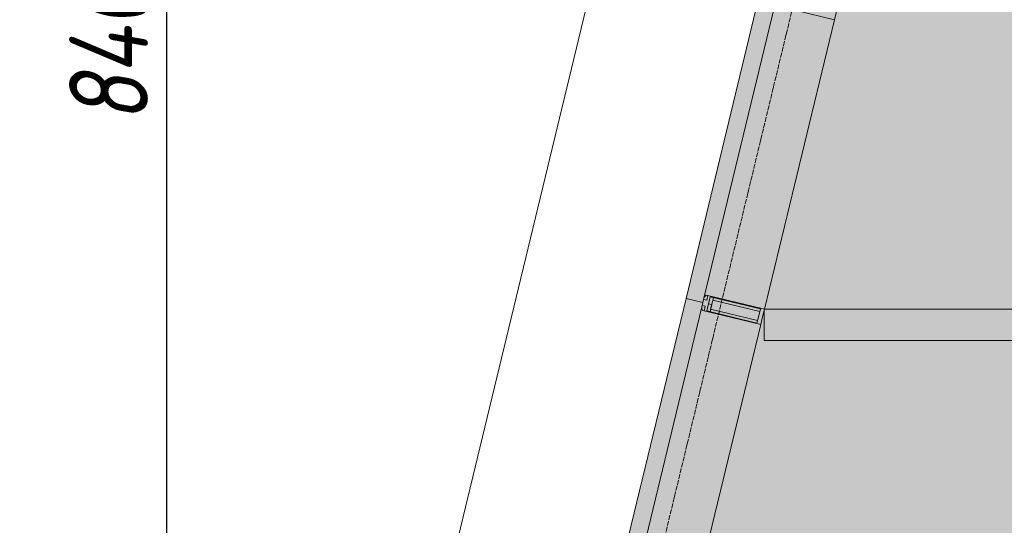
# Model space of a CAD drawing. Header units: millimetres. Extents: x -26894274 to 19789193, y -86687 to 22351.
# Tile 6 of 256: x 16736 to 19862, y -46265 to -44662. Entities that reach past the tile are written whole.
import ezdxf

# ---------------------------------------------------------------- set-up
doc = ezdxf.new("R2010")
doc.units = ezdxf.units.MM
doc.linetypes.add('-D1d1-15x02', pattern=[19, 15, -2, 0, -2])
doc.layers.get('Defpoints').update_dxf_attribs({"color": 31})
for name, color, linetype, lineweight in [('_0', 7, 'Continuous', 13), ('A-200-M_WALL_INT', 7, 'Continuous', 5), ('A-214-M_CURT_WALL', 7, 'Continuous', 5), ('A-215-M_CURT_PANEL', 7, 'Continuous', 5), ('nadpisi_v_tablice', 7, 'Continuous', 9), ('Z-060-M_DETAIL', 7, 'Continuous', 5), ('Ограждение', 7, 'Continuous', 5), ('Оси', 7, 'Continuous', 5), ('Поручни', 7, 'Continuous', 5)]:
    doc.layers.add(name, color=color, linetype=linetype, lineweight=lineweight)
doc.styles.add('fl_iso paper', font='isocpeur.ttf', dxfattribs={"width": 0.8, "oblique": 10})
doc.dimstyles.new('In tre 1_100', dxfattribs={"dimscale": 100, "dimtxt": 2.5, "dimasz": 2, "dimexe": 1, "dimexo": 0.7, "dimgap": 0.6, "dimtad": 1, "dimdec": 0, "dimrnd": 5, "dimzin": 0, "dimdsep": 46, "dimtxsty": 'fl_iso paper', "dimblk": 'ARCHTICK', "dimcen": 0, "dimdle": 1, "dimadec": 0, "dimazin": 0, "dimtfac": 1, "dimtdec": 0, "dimtofl": 0, "dimtmove": 1, "dimatfit": 3, "dimldrblk": 'DOT', "dimfxl": 40, "dimtfillclr": 256, "dimtolj": 1, "dimtzin": 0, "dimarcsym": 1})

# ---------------------------------------------------------------- blocks, each defined once
blk = doc.blocks.new('_ArchTick')
at = {"color": 0, "linetype": 'ByBlock', "lineweight": 9, "const_width": 0.15}
blk.add_lwpolyline([(-0.5, -0.5), (0.5, 0.5)], dxfattribs=at)
blk = doc.blocks.new('*D283')
at = {"layer": 'Defpoints', "color": 0, "transparency": 16777216}
for p in [(17097.2, -40499.4), (17203.3, -40499.4), (17097.2, -48899.4)]:
    blk.add_point(p, dxfattribs=at)
at = {"layer": 'Оси', "color": 0, "lineweight": -2, "transparency": 16777216}
for p, q in [((17203.3, -48999.4), (17203.3, -40399.4)), ((17167.2, -40499.4), (17303.3, -40499.4)), ((17167.2, -48899.4), (17303.3, -48899.4))]:
    blk.add_line(p, q, dxfattribs=at)
at = {"layer": 'Оси', "color": 0, "lineweight": -2, "transparency": 16777216, "xscale": 200, "yscale": 200, "zscale": 200}
for p, rotation in [((17203.3, -40499.4), 90), ((17203.3, -48899.4), 270)]:
    blk.add_blockref('_ArchTick', p, dxfattribs=dict(at, rotation=rotation))
at = {"layer": 'Оси', "color": 0, "transparency": 16777216, "insert": (17018.3, -44699.4), "char_height": 250, "attachment_point": 5, "rotation": 90, "style": 'fl_iso paper'}
blk.add_mtext('\\A1;8400', dxfattribs=at)
blk = doc.blocks.new('_DOT')
at = {"color": 0, "linetype": 'ByBlock'}
blk.add_line((-0.5, 0), (-1, 0), dxfattribs=at)
at = {"color": 0, "linetype": 'ByBlock', "const_width": 0.5}
blk.add_lwpolyline([(-0.25, 0, 1), (0.25, 0, 1)], format="xyb", close=True, dxfattribs=at)
blk = doc.blocks.new('System Panel - A_PAN_Glass-4998935-50_AS_Plan_09')
at = {"layer": 'A-215-M_CURT_PANEL'}
for p, q in [((471, 55), (-485, 55)), ((-485, 55), (-485, 0)), ((485, 0), (485, 55)), ((-485, 0), (485, 0))]:
    blk.add_line(p, q, dxfattribs=at)
blk = doc.blocks.new('Rectangular Mullion - R_StandardFrame_50Wx250H-3725874-50_AS_Plan_09')
at = {"layer": 'A-214-M_CURT_WALL'}
blk.add_line((-17077.6, 3400), (-16855.6, 4317.9), dxfattribs=at)
blk = doc.blocks.new('Rectangular Mullion - R_StandardFrame_50Wx250H-3548423-50_AS_Plan_09')
at = {"layer": 'A-214-M_CURT_WALL', "lineweight": 9}
for p, q in [((-25, -17), (-25, 0)), ((-25, 0), (25, 0)), ((25, 0), (25, -250)), ((-25, -250), (-25, -84)), ((25, -250), (-25, -250))]:
    blk.add_line(p, q, dxfattribs=at)
blk = doc.blocks.new('System Panel - A_PAN_Glass-4998936-50_AS_Plan_09')
at = {"layer": 'A-215-M_CURT_PANEL'}
for p, q in [((-440, 55), (-440, 0)), ((440, 55), (-426, 55)), ((440, 0), (440, 55)), ((-440, 0), (440, 0))]:
    blk.add_line(p, q, dxfattribs=at)
blk = doc.blocks.new('Rectangular Mullion - R_StandardFrame_50Wx250H-3527815-50_AS_Plan_09')
at = {"layer": 'A-214-M_CURT_WALL'}
blk.add_line((-17290.6, 2519.8), (-17089.5, 3350.8), dxfattribs=at)
blk = doc.blocks.new('Rectangular Mullion - 50Wx250H-3156125-50_AS_Plan_09')
at = {"layer": 'Z-060-M_DETAIL'}
for p, q in [((0, 250), (-25, 250)), ((-25, 250), (-25, 237.3)), ((-25, 65.2), (-25, 250)), ((-25, 250), (0, 250)), ((-23, 237.3), (0, 237.3)), ((-23, 237.3), (0, 237.3)), ((-23, 237.3), (-23, 73.6)), ((0, 237.3), (-14.9, 237.3)), ((-14.9, 237.3), (-14.9, 84)), ((-14.9, 84), (-14.9, 237.3)), ((25, 250), (0, 250)), ((25, 250), (0, 250)), ((14.9, 237.3), (0, 237.3)), ((0, 237.3), (23, 237.3)), ((23, 237.3), (0, 237.3)), ((14.9, 84), (14.9, 237.3)), ((14.9, 84), (14.9, 237.3)), ((23, 237.3), (23, 73.6)), ((25, 237.3), (25, 250)), ((25, 65.2), (25, 250)), ((-25, 73.6), (-25, 65.2)), ((-25, 65.2), (-25, 60.2)), ((-10, 65.2), (-25, 65.2)), ((-25, 65.2), (-25, 60.2)), ((-25, 65.2), (-10, 65.2)), ((-10, 65.2), (-25, 65.2)), ((0, 84), (-23, 84)), ((-23, 84), (-23, 73.6)), ((0, 84), (-23, 84)), ((-23, 73.6), (0, 73.6)), ((0, 73.6), (-23, 73.6)), ((-0.5, 73.6), (-23, 73.6)), ((-14.9, 84), (0, 84)), ((-10, 55), (-10, 65.2)), ((-10, 65.2), (-10, 55)), ((-10, 55), (-10, 65.2)), ((0, 84), (14.9, 84)), ((23, 84), (0, 84)), ((0, 84), (0, 73.6)), ((0, 84), (23, 84)), ((0, 73.6), (0, 84)), ((0, 73.6), (23, 73.6)), ((23, 73.6), (0, 73.6)), ((0.5, 73.6), (23, 73.6)), ((10, 65.2), (10, 55)), ((25, 65.2), (10, 65.2)), ((10, 55), (10, 65.2)), ((10, 65.2), (25, 65.2)), ((10, 65.2), (25, 65.2)), ((10, 55), (10, 65.2)), ((23, 73.6), (23, 84)), ((25, 65.2), (25, 73.6)), ((25, 65.2), (25, 60.2)), ((25, 60.2), (25, 65.2)), ((-10, 55), (-14, 55)), ((-14, 55), (-10, 55)), ((-10, 55), (0, 55)), ((0, 55), (-10, 55)), ((0, 55), (10, 55)), ((0, 55), (10, 55)), ((10, 55), (14, 55)), ((10, 55), (14, 55))]:
    blk.add_line(p, q, dxfattribs=at)
for centre, start, end in [((-14, 69.1), 218.9723, 270), ((-14, 69.1), 218.9723, 270), ((-14, 69.1), 218.9723, 270), ((14, 69.1), 270, 321.0277), ((14, 69.1), 270, 321.0277), ((14, 69.1), 270, 321.0277)]:
    blk.add_arc(centre, 14.1, start, end, dxfattribs=at)
blk = doc.blocks.new('Rectangular Mullion - R_InvisibleFrame_50Wx250H-4337514-50_AS_Plan_09')
at = {"layer": 'A-214-M_CURT_WALL', "lineweight": 9}
for p, q in [((-25, -237.3), (-25, -73.6)), ((25, -73.6), (25, -237.3))]:
    blk.add_line(p, q, dxfattribs=at)
blk = doc.blocks.new('Ограждение - Ограждение-5498517-50_AS_Plan_09')
at = {"layer": 'Поручни'}
blk.add_line((-48326.5, 30145), (-55947.2, -1355), dxfattribs=at)
blk = doc.blocks.new('Ограждение - Ограждение-6093033-50_AS_Plan_09')
at = {"layer": 'Поручни'}
blk.add_line((-48326.5, 30145), (-55947.2, -1355), dxfattribs=at)
blk = doc.blocks.new('RST_AR_KMN_R22_B1_FCD_rvt-1-50_AS_Plan_09')
at = {"layer": 'A-214-M_CURT_WALL', "lineweight": 5, "extrusion": (0, 0, -1), "rotation": 283.5999999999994}
for name, p in [('Rectangular Mullion - R_StandardFrame_50Wx250H-3548423-50_AS_Plan_09', (17092.7, 4401)), ('Rectangular Mullion - R_InvisibleFrame_50Wx250H-4337514-50_AS_Plan_09', (17326.6, 3433.9))]:
    blk.add_blockref(name, p, dxfattribs=at)
at = {"layer": 'A-214-M_CURT_WALL', "lineweight": 5}
for name in ['Rectangular Mullion - R_StandardFrame_50Wx250H-3725874-50_AS_Plan_09', 'Rectangular Mullion - R_StandardFrame_50Wx250H-3527815-50_AS_Plan_09']:
    blk.add_blockref(name, (0, 0), dxfattribs=at)
at = {"layer": 'A-214-M_CURT_WALL', "lineweight": 5, "rotation": 256.4000000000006}
blk.add_blockref('Rectangular Mullion - 50Wx250H-3156125-50_AS_Plan_09', (-17326.6, 3433.9), dxfattribs=at)
at = {"layer": 'A-215-M_CURT_PANEL', "lineweight": 5, "rotation": 256.4000000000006}
for name, p in [('System Panel - A_PAN_Glass-4998935-50_AS_Plan_09', (-17212.6, 3905.3)), ('System Panel - A_PAN_Glass-4998936-50_AS_Plan_09', (-17430.1, 3006.2))]:
    blk.add_blockref(name, p, dxfattribs=at)
at = {"layer": 'Ограждение', "lineweight": 5}
for name in ['Ограждение - Ограждение-5498517-50_AS_Plan_09', 'Ограждение - Ограждение-6093033-50_AS_Plan_09']:
    blk.add_blockref(name, (36940, 75), dxfattribs=at)

msp = doc.modelspace()

# ---------------------------------------------------------------- hatches: boundary and pattern name
at = {"layer": '_0', "transparency": 33554534}
h = msp.add_hatch(color=252, dxfattribs=at)
h.dxf.hatch_style = 1
h.paths.add_polyline_path([(17837.9, -49734.4), (25204.6, -19284.4), (73878, -19284.4), (73878, -49734.4)])
h.paths.add_polyline_path([(28728, -40979.4), (28728, -37429.4), (30528, -37429.4), (30528, -30029.4), (28477.6, -30029.4), (28478, -28029.4), (29978, -28029.4), (29978, -27479.4), (32178, -27479.4), (32178, -28029.4), (44478, -28029.4), (44478, -27929.4), (45278, -27929.4), (45278, -27379.4), (47528, -27379.4), (47528, -27929.4), (53578, -27929.4), (53578, -27379.4), (55478, -27379.4), (55478, -27929.4), (64478, -27929.4), (64478, -26229.4), (67788, -26229.4), (67788, -28219.4), (66578, -28219.4), (66578, -30029.4), (62978, -30029.4), (62078, -30029.4), (58678, -30029.4), (58678, -38979.4), (61728, -38979.4), (62978, -38979.4), (66878, -38979.4), (66878, -41429.4), (64488, -41429.4), (64488, -41079.4), (59948, -41079.4), (59948, -41629.4), (57898, -41629.4), (57898, -41079.4), (47038, -41079.4), (47038, -41629.4), (44088, -41629.4), (44088, -40979.4)], flags=16)

# ---------------------------------------------------------------- linework, layer by layer
at = {"layer": 'A-200-M_WALL_INT'}
for p, q in [((19099.1, -45579.4), (22778, -45579.4)), ((19099.1, -45679.4), (19099.1, -45584.4)), ((22978, -45679.4), (19099.1, -45679.4))]:
    msp.add_line(p, q, dxfattribs=at)
at = {"layer": 'Оси', "linetype": '-D1d1-15x02'}
msp.add_line((17458.5, -51780), (25511.7, -18492.1), dxfattribs=at)

# ---------------------------------------------------------------- block references
at = {"lineweight": 5}
msp.add_blockref('RST_AR_KMN_R22_B1_FCD_rvt-1-50_AS_Plan_09', (36178, -48979.4), dxfattribs=at)

# ---------------------------------------------------------------- texts
at = {"layer": 'nadpisi_v_tablice', "lineweight": 18, "insert": (-2642.1, -20201.7), "char_height": 10000, "width": 9720.362, "attachment_point": 1, "style": 'fl_iso paper'}
msp.add_mtext('\\pi1978.5;{\\C1;9 \\P\\pi-2689.2;эт.}', dxfattribs=at)

# ---------------------------------------------------------------- dimensions: what is measured, and where the dimension line sits
at = {"layer": 'Оси'}
dim = msp.add_linear_dim(base=(17203.3, -40499.4), p1=(17097.2, -48899.4), p2=(17097.2, -40499.4), angle=90, dimstyle='In tre 1_100', dxfattribs=at)
dim.commit()
dim.dimension.update_dxf_attribs({"geometry": '*D283', "text_midpoint": (17018.3, -44699.4)})

doc.saveas('drawing.dxf')
